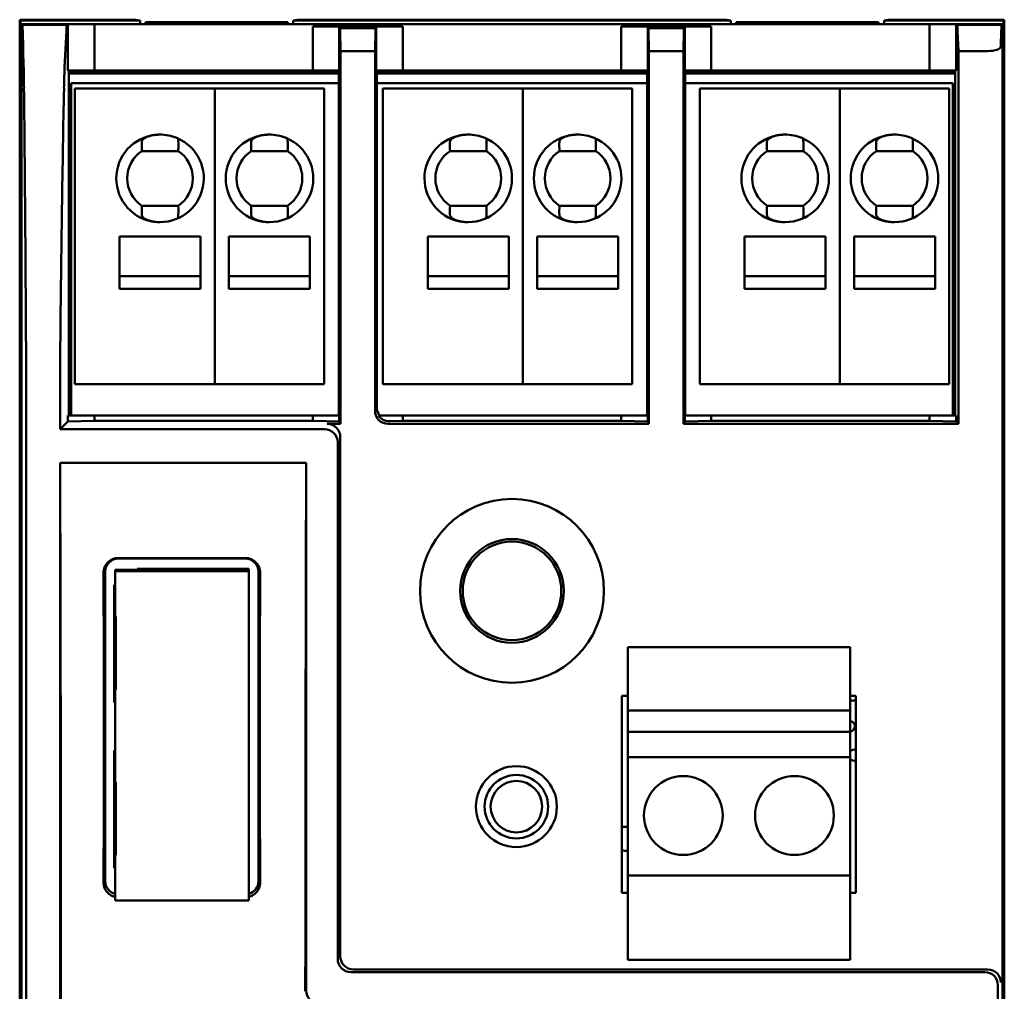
# Model space of a CAD drawing. Header units: millimetres. Extents: x 104 to 302, y 63 to 236.
# Tile 2 of 4: x 104 to 149, y 119 to 163. Entities that reach past the tile are written whole.
import ezdxf

# ---------------------------------------------------------------- set-up
doc = ezdxf.new("R2010")
doc.units = ezdxf.units.MM
doc.layers.add('Arêtes visibles(celduc)', color=7, linetype='Continuous', lineweight=50)

msp = doc.modelspace()

# ---------------------------------------------------------------- linework, layer by layer
at = {"layer": 'Arêtes visibles(celduc)'}
for p, q in [((103.561, 63.182), (103.561, 162.983)), ((103.561, 162.983), (108.866, 162.983)), ((103.561, 162.983), (103.594, 162.951)), ((103.594, 159.986), (103.594, 162.951)), ((103.594, 162.951), (109.06, 162.951)), ((109.06, 162.951), (108.866, 162.983)), ((109.06, 162.776), (109.06, 162.951)), ((116.257, 162.983), (116.063, 162.951)), ((116.063, 162.951), (136.06, 162.951)), ((116.063, 162.951), (116.063, 162.776)), ((116.257, 162.983), (135.866, 162.983)), ((136.06, 162.951), (135.866, 162.983)), ((136.06, 162.776), (136.06, 162.951)), ((143.257, 162.983), (143.063, 162.951)), ((143.063, 162.951), (148.529, 162.951)), ((143.063, 162.951), (143.063, 162.776)), ((143.257, 162.983), (148.561, 162.983)), ((148.561, 162.983), (148.529, 162.951)), ((148.529, 162.951), (148.529, 159.986)), ((148.561, 162.983), (148.561, 63.182)), ((103.65, 162.776), (103.65, 63.388)), ((103.689, 162.741), (103.65, 162.776)), ((103.65, 162.776), (106.985, 162.776)), ((105.714, 162.741), (103.689, 162.741)), ((103.743, 160.804), (103.699, 162.48)), ((105.614, 160.804), (105.695, 162.48)), ((105.764, 162.766), (105.714, 162.741)), ((106.985, 162.776), (105.764, 162.766)), ((105.764, 162.766), (105.764, 160.676)), ((106.985, 160.655), (106.985, 162.776)), ((145.138, 162.776), (106.985, 162.776)), ((109.311, 162.776), (109.311, 162.87)), ((109.311, 162.87), (115.811, 162.87)), ((109.311, 162.87), (109.323, 162.776)), ((115.811, 162.87), (115.799, 162.776)), ((115.811, 162.87), (115.811, 162.776)), ((118.169, 162.656), (116.959, 162.677)), ((116.959, 162.677), (116.959, 160.655)), ((121.07, 162.677), (116.959, 162.677)), ((118.169, 160.676), (118.169, 162.656)), ((118.201, 162.593), (118.169, 162.656)), ((119.828, 162.593), (118.201, 162.593)), ((118.204, 162.48), (118.226, 161.549)), ((119.803, 161.549), (119.825, 162.48)), ((119.828, 162.593), (119.86, 162.656)), ((121.07, 162.677), (119.86, 162.656)), ((119.86, 162.656), (119.86, 160.676)), ((121.07, 160.655), (121.07, 162.677)), ((132.263, 162.656), (131.053, 162.677)), ((131.053, 162.677), (131.053, 160.655)), ((131.053, 162.677), (135.164, 162.677)), ((132.263, 160.676), (132.263, 162.656)), ((132.295, 162.593), (132.263, 162.656)), ((132.295, 162.593), (133.922, 162.593)), ((132.298, 162.48), (132.32, 161.549)), ((133.897, 161.549), (133.919, 162.48)), ((133.922, 162.593), (133.954, 162.656)), ((135.164, 162.677), (133.954, 162.656)), ((133.954, 162.656), (133.954, 160.676)), ((135.164, 160.655), (135.164, 162.677)), ((136.311, 162.87), (136.311, 162.776)), ((142.811, 162.87), (136.311, 162.87)), ((136.311, 162.87), (136.323, 162.776)), ((142.811, 162.87), (142.799, 162.776)), ((142.811, 162.776), (142.811, 162.87)), ((145.138, 162.776), (145.138, 160.655)), ((145.138, 162.776), (146.359, 162.766)), ((145.138, 162.776), (148.473, 162.776)), ((146.359, 160.676), (146.359, 162.766)), ((146.409, 162.741), (146.359, 162.766)), ((148.434, 162.741), (146.409, 162.741)), ((146.473, 161.549), (146.428, 162.48)), ((148.424, 162.48), (148.405, 161.765)), ((148.473, 162.776), (148.434, 162.741)), ((148.473, 63.388), (148.473, 162.776)), ((118.226, 161.549), (118.226, 144.511)), ((119.803, 161.549), (118.226, 161.549)), ((119.803, 161.549), (119.803, 145.111)), ((132.32, 161.549), (132.32, 144.511)), ((132.32, 161.549), (133.897, 161.549)), ((133.897, 161.549), (133.897, 144.511)), ((146.473, 161.549), (147.805, 161.549)), ((146.473, 144.511), (146.473, 161.549)), ((105.764, 160.676), (106.985, 160.655)), ((105.764, 160.676), (105.807, 160.632)), ((116.959, 160.655), (106.985, 160.655)), ((116.959, 160.655), (118.169, 160.676)), ((118.169, 160.676), (118.147, 160.632)), ((119.881, 160.632), (119.86, 160.676)), ((119.86, 160.676), (121.07, 160.655)), ((131.053, 160.655), (121.07, 160.655)), ((131.053, 160.655), (132.263, 160.676)), ((132.263, 160.676), (132.241, 160.632)), ((133.975, 160.632), (133.954, 160.676)), ((133.954, 160.676), (135.164, 160.655)), ((145.138, 160.655), (135.164, 160.655)), ((145.138, 160.655), (146.359, 160.676)), ((146.359, 160.676), (146.316, 160.632)), ((118.147, 160.632), (105.807, 160.632)), ((105.807, 160.632), (105.807, 144.896)), ((105.807, 160.563), (118.147, 160.563)), ((118.147, 160.523), (105.807, 160.523)), ((118.147, 144.896), (118.147, 160.632)), ((119.881, 160.632), (119.881, 145.269)), ((132.241, 160.632), (119.881, 160.632)), ((119.881, 160.563), (132.241, 160.563)), ((132.241, 160.523), (119.881, 160.523)), ((132.241, 144.896), (132.241, 160.632)), ((133.975, 160.632), (133.975, 144.896)), ((146.316, 160.632), (133.975, 160.632)), ((133.975, 160.563), (146.316, 160.563)), ((146.316, 160.523), (133.975, 160.523)), ((146.316, 144.896), (146.316, 160.632)), ((103.65, 156.965), (103.594, 159.986)), ((103.594, 159.986), (103.65, 159.986)), ((105.911, 160.082), (105.911, 144.896)), ((118.147, 160.082), (105.911, 160.082)), ((106.077, 159.832), (106.077, 159.032)), ((112.477, 159.832), (106.077, 159.832)), ((112.477, 159.832), (112.477, 159.032)), ((112.477, 159.032), (112.477, 159.832)), ((117.477, 159.832), (112.477, 159.832)), ((117.477, 159.832), (117.477, 159.032)), ((132.241, 160.082), (119.881, 160.082)), ((120.161, 159.832), (120.161, 159.032)), ((126.561, 159.832), (120.161, 159.832)), ((126.561, 159.832), (126.561, 159.032)), ((126.561, 159.032), (126.561, 159.832)), ((131.561, 159.832), (126.561, 159.832)), ((131.561, 159.832), (131.561, 159.032)), ((146.211, 160.082), (133.975, 160.082)), ((134.645, 159.832), (134.645, 159.032)), ((141.045, 159.832), (134.645, 159.832)), ((141.045, 159.832), (141.045, 159.032)), ((141.045, 159.032), (141.045, 159.832)), ((146.045, 159.832), (141.045, 159.832)), ((146.045, 159.832), (146.045, 159.032)), ((146.211, 144.896), (146.211, 160.082)), ((148.529, 159.986), (148.473, 156.965)), ((148.473, 159.986), (148.529, 159.986)), ((106.077, 159.032), (106.077, 147.132)), ((112.477, 147.132), (112.477, 159.032)), ((112.477, 159.032), (112.477, 147.132)), ((117.477, 147.132), (117.477, 159.032)), ((120.161, 159.032), (120.161, 147.132)), ((126.561, 147.132), (126.561, 159.032)), ((126.561, 159.032), (126.561, 147.132)), ((131.561, 147.132), (131.561, 159.032)), ((134.645, 159.032), (134.645, 147.132)), ((141.045, 147.132), (141.045, 159.032)), ((141.045, 159.032), (141.045, 147.132)), ((146.045, 147.132), (146.045, 159.032)), ((109.816, 156.982), (109.148, 156.982)), ((110.738, 156.982), (109.816, 156.982)), ((110.807, 156.982), (110.738, 156.982)), ((114.816, 156.982), (114.148, 156.982)), ((115.738, 156.982), (114.816, 156.982)), ((115.807, 156.982), (115.738, 156.982)), ((123.9, 156.982), (123.232, 156.982)), ((124.822, 156.982), (123.9, 156.982)), ((124.891, 156.982), (124.822, 156.982)), ((128.9, 156.982), (128.232, 156.982)), ((129.822, 156.982), (128.9, 156.982)), ((129.891, 156.982), (129.822, 156.982)), ((138.384, 156.982), (137.716, 156.982)), ((139.306, 156.982), (138.384, 156.982)), ((139.375, 156.982), (139.306, 156.982)), ((143.384, 156.982), (142.716, 156.982)), ((144.306, 156.982), (143.384, 156.982)), ((144.375, 156.982), (144.306, 156.982)), ((109.148, 154.482), (110.807, 154.482)), ((114.148, 154.482), (115.807, 154.482)), ((123.232, 154.482), (124.891, 154.482)), ((128.232, 154.482), (129.891, 154.482)), ((137.716, 154.482), (139.375, 154.482)), ((142.716, 154.482), (144.375, 154.482)), ((108.127, 153.082), (111.827, 153.082)), ((108.127, 153.082), (108.127, 150.682)), ((111.827, 153.082), (111.827, 150.682)), ((113.127, 153.082), (116.827, 153.082)), ((113.127, 153.082), (113.127, 150.682)), ((116.827, 153.082), (116.827, 150.682)), ((122.211, 153.082), (125.911, 153.082)), ((122.211, 153.082), (122.211, 150.682)), ((125.911, 153.082), (125.911, 150.682)), ((127.211, 153.082), (130.911, 153.082)), ((127.211, 153.082), (127.211, 150.682)), ((130.911, 153.082), (130.911, 150.682)), ((136.695, 153.082), (140.395, 153.082)), ((136.695, 153.082), (136.695, 150.682)), ((140.395, 153.082), (140.395, 150.682)), ((141.695, 153.082), (145.395, 153.082)), ((141.695, 153.082), (141.695, 150.682)), ((145.395, 153.082), (145.395, 150.682)), ((111.827, 151.258), (108.127, 151.258)), ((116.827, 151.258), (113.127, 151.258)), ((125.911, 151.258), (122.211, 151.258)), ((130.911, 151.258), (127.211, 151.258)), ((140.395, 151.258), (136.695, 151.258)), ((145.395, 151.258), (141.695, 151.258)), ((108.127, 150.682), (111.827, 150.682)), ((113.127, 150.682), (116.827, 150.682)), ((122.211, 150.682), (125.911, 150.682)), ((127.211, 150.682), (130.911, 150.682)), ((136.695, 150.682), (140.395, 150.682)), ((141.695, 150.682), (145.395, 150.682)), ((103.853, 79.107), (103.853, 147.058)), ((105.411, 147.058), (105.411, 144.272)), ((106.077, 146.332), (106.077, 147.132)), ((112.477, 146.332), (112.477, 147.132)), ((112.477, 146.332), (112.477, 147.132)), ((117.477, 146.332), (117.477, 147.132)), ((120.161, 146.332), (120.161, 147.132)), ((126.561, 146.332), (126.561, 147.132)), ((126.561, 146.332), (126.561, 147.132)), ((131.561, 146.332), (131.561, 147.132)), ((134.645, 146.332), (134.645, 147.132)), ((141.045, 146.332), (141.045, 147.132)), ((141.045, 146.332), (141.045, 147.132)), ((146.045, 146.332), (146.045, 147.132)), ((106.077, 146.332), (112.477, 146.332)), ((112.477, 146.332), (117.477, 146.332)), ((120.161, 146.332), (126.561, 146.332)), ((126.561, 146.332), (131.561, 146.332)), ((134.645, 146.332), (141.045, 146.332)), ((141.045, 146.332), (146.045, 146.332)), ((105.411, 144.272), (105.764, 144.625)), ((106.985, 144.896), (105.764, 144.896)), ((105.764, 144.896), (105.764, 144.625)), ((106.985, 144.646), (105.764, 144.625)), ((106.985, 144.646), (106.985, 144.896)), ((106.985, 144.896), (116.959, 144.896)), ((116.959, 144.646), (106.985, 144.646)), ((118.169, 144.896), (116.959, 144.896)), ((116.959, 144.896), (116.959, 144.646)), ((118.169, 144.625), (116.959, 144.646)), ((118.226, 144.511), (117.614, 144.511)), ((118.169, 144.625), (118.169, 144.896)), ((118.226, 144.511), (118.169, 144.625)), ((121.07, 144.896), (119.96, 144.896)), ((120.403, 144.511), (132.32, 144.511)), ((121.07, 144.646), (120.465, 144.636)), ((121.07, 144.646), (121.07, 144.896)), ((121.07, 144.896), (131.053, 144.896)), ((131.053, 144.646), (121.07, 144.646)), ((132.263, 144.896), (131.053, 144.896)), ((131.053, 144.896), (131.053, 144.646)), ((132.263, 144.625), (131.053, 144.646)), ((132.263, 144.625), (132.263, 144.896)), ((132.32, 144.511), (132.263, 144.625)), ((133.954, 144.625), (133.897, 144.511)), ((133.897, 144.511), (146.473, 144.511)), ((133.954, 144.896), (133.954, 144.625)), ((135.164, 144.896), (133.954, 144.896)), ((135.164, 144.646), (133.954, 144.625)), ((135.164, 144.646), (135.164, 144.896)), ((135.164, 144.896), (145.138, 144.896)), ((145.138, 144.646), (135.164, 144.646)), ((146.359, 144.896), (145.138, 144.896)), ((145.138, 144.896), (145.138, 144.646)), ((146.359, 144.625), (145.138, 144.646)), ((146.359, 144.625), (146.359, 144.896)), ((146.359, 144.625), (146.473, 144.511)), ((105.411, 144.272), (117.494, 144.272)), ((118.094, 120.063), (118.094, 143.672)), ((118.214, 120.182), (118.214, 143.911)), ((105.411, 142.74), (116.653, 142.74)), ((105.411, 83.425), (105.411, 142.74)), ((116.653, 142.74), (116.653, 118.621)), ((108.072, 138.384), (113.872, 138.384)), ((108.072, 138.36), (113.872, 138.36)), ((107.472, 123.616), (107.472, 137.762)), ((107.93, 137.78), (107.93, 137.85)), ((108.93, 137.85), (107.93, 137.85)), ((107.93, 135.718), (107.93, 137.78)), ((107.93, 137.78), (114.03, 137.78)), ((114.03, 137.889), (108.93, 137.889)), ((108.93, 137.889), (108.93, 137.85)), ((114.03, 137.78), (114.03, 137.889)), ((114.03, 137.78), (114.03, 122.738)), ((114.472, 137.762), (114.472, 123.616)), ((107.93, 137.165), (107.872, 137.165)), ((107.872, 137.165), (107.872, 131.785)), ((107.93, 135.718), (107.96, 135.718)), ((107.96, 135.718), (107.96, 132.371)), ((141.511, 134.317), (131.351, 134.317)), ((131.351, 134.317), (131.351, 131.417)), ((141.511, 131.417), (141.511, 134.317)), ((107.93, 132.65), (107.96, 132.65)), ((107.93, 132.371), (107.93, 132.65)), ((107.93, 128.147), (107.93, 132.371)), ((107.96, 132.371), (107.93, 132.371)), ((131.081, 123.087), (131.081, 132.087)), ((131.081, 132.087), (131.351, 132.087)), ((141.511, 132.087), (141.781, 132.087)), ((141.781, 132.087), (141.781, 123.087)), ((107.872, 131.785), (107.93, 131.785)), ((141.511, 131.417), (131.351, 131.417)), ((131.351, 131.417), (131.351, 130.437)), ((141.511, 130.437), (141.511, 131.417)), ((141.511, 130.437), (131.351, 130.437)), ((131.351, 130.437), (131.351, 129.276)), ((141.511, 129.276), (141.511, 130.437)), ((107.872, 129.594), (107.872, 124.214)), ((107.93, 129.594), (107.872, 129.594)), ((141.511, 129.276), (131.351, 129.276)), ((131.351, 129.276), (131.351, 123.876)), ((141.511, 123.876), (141.511, 129.276)), ((107.93, 128.147), (107.96, 128.147)), ((107.96, 128.147), (107.96, 124.8)), ((107.93, 125.079), (107.96, 125.079)), ((107.93, 124.8), (107.93, 125.079)), ((107.93, 122.738), (107.93, 124.8)), ((107.96, 124.8), (107.93, 124.8)), ((107.872, 124.214), (107.93, 124.214)), ((141.511, 123.876), (131.351, 123.876)), ((131.351, 123.876), (131.351, 120.017)), ((141.511, 120.017), (141.511, 123.876)), ((131.351, 123.087), (131.081, 123.087)), ((141.781, 123.087), (141.511, 123.087)), ((114.03, 122.738), (107.93, 122.738)), ((141.511, 120.017), (131.351, 120.017)), ((147.669, 119.463), (118.694, 119.463)), ((147.799, 119.582), (118.814, 119.582)), ((148.269, 118.863), (148.269, 79.107))]:
    msp.add_line(p, q, dxfattribs=at)
for centre, radius in [((126.061, 136.882), 4.2), ((126.061, 136.882), 2.369), ((126.061, 136.882), 2.252), ((126.261, 127.022), 1.85), ((126.261, 127.022), 1.45), ((133.891, 126.617), 1.8), ((138.971, 126.617), 1.8), ((126.261, 127.022), 1.175)]:
    msp.add_circle(centre, radius, dxfattribs=at)
for centre, radius, start, end in [((109.977, 155.732), 2, 90.4676, 67.6243), ((109.977, 155.732), 2, 67.6243, 90.4676), ((114.977, 155.732), 2, 90.4676, 67.6243), ((114.977, 155.732), 2, 67.6243, 90.4676), ((124.061, 155.732), 2, 90.4676, 67.6243), ((124.061, 155.732), 2, 67.6243, 90.4676), ((129.061, 155.732), 2, 90.4676, 67.6243), ((129.061, 155.732), 2, 67.6243, 90.4676), ((138.545, 155.732), 2, 90.4676, 67.6243), ((138.545, 155.732), 2, 67.6243, 90.4676), ((143.545, 155.732), 2, 90.4676, 67.6243), ((143.545, 155.732), 2, 67.6243, 90.4676), ((109.977, 155.732), 1.5, 123.5573, 236.4427), ((109.977, 155.732), 1.5, 303.5573, 56.4427), ((114.977, 155.732), 1.5, 123.5573, 236.4427), ((114.977, 155.732), 1.5, 303.5573, 56.4427), ((124.061, 155.732), 1.5, 123.5573, 236.4427), ((124.061, 155.732), 1.5, 303.5573, 56.4427), ((129.061, 155.732), 1.5, 123.5573, 236.4427), ((129.061, 155.732), 1.5, 303.5573, 56.4427), ((138.545, 155.732), 1.5, 123.5573, 236.4427), ((138.545, 155.732), 1.5, 303.5573, 56.4427), ((143.545, 155.732), 1.5, 123.5573, 236.4427), ((143.545, 155.732), 1.5, 303.5573, 56.4427), ((141.624, 132.117), 0.254, 243.7352, 308.3506), ((141.471, 130.695), 0.254, 279.0607, 80.9393), ((141.7, 129.374), 0.254, 71.3085, 137.9465), ((141.7, 129.374), 0.254, 222.0535, 288.6915), ((131.257, 125.556), 0.55, 80.117, 108.6189), ((131.257, 125.556), 0.55, 251.3811, 279.883)]:
    msp.add_arc(centre, radius, start, end, dxfattribs=at)
for centre, major_axis, ratio, start_param, end_param in [((103.683, 157.782), (0, -5), 0.009485, 2.792527, 3.013533), ((105.725, 157.782), (0, 5), 0.017458, 0.12806, 0.349066), ((118.189, 157.782), (0, -5), 0.008727, 2.792527, 2.866103), ((119.84, 157.782), (0, 5), 0.008727, 0.27549, 0.349066), ((132.283, 157.782), (0, -5), 0.008727, 2.792527, 2.866103), ((133.934, 157.782), (0, 5), 0.008727, 0.27549, 0.349066), ((146.398, 157.782), (0, -5), 0.017458, 2.792527, 3.013533), ((148.44, 157.782), (0, 5), 0.009485, 0.12806, 0.349066), ((147.805, 161.767), (-0.6, 0), 0.36397, 1.570796, 3.132108), ((103.727, 156.105), (0, -5), 0.009485, 2.417111, 2.792527), ((105.644, 156.105), (0, 5), 0.017458, 0.349066, 0.724482), ((103.444, 122.407), (0, -50), 0.009485, 2.11012, 2.417111), ((106.165, 122.407), (0, 50), 0.017458, 0.724482, 1.031472), ((109.977, 157.232), (0, -1.718), 0.487838, 1.532041, 1.760052), ((114.977, 157.232), (0, -1.718), 0.487838, 1.532041, 1.760052), ((124.061, 157.232), (0, -1.718), 0.487838, 1.532041, 1.760052), ((129.061, 157.232), (0, -1.718), 0.487838, 1.532041, 1.760052), ((138.545, 157.232), (0, -1.718), 0.487838, 1.532041, 1.760052), ((143.545, 157.232), (0, -1.718), 0.487838, 1.532041, 1.760052), ((109.977, 157.232), (0, -1.718), 0.487838, 4.61344, 4.8582), ((109.977, 157.232), (0, -1.718), 0.487838, 1.424986, 1.532041), ((114.977, 157.232), (0, -1.718), 0.487838, 4.61344, 4.8582), ((114.977, 157.232), (0, -1.718), 0.487838, 1.424986, 1.532041), ((124.061, 157.232), (0, -1.718), 0.487838, 4.61344, 4.8582), ((124.061, 157.232), (0, -1.718), 0.487838, 1.424986, 1.532041), ((129.061, 157.232), (0, -1.718), 0.487838, 4.61344, 4.8582), ((129.061, 157.232), (0, -1.718), 0.487838, 1.424986, 1.532041), ((138.545, 157.232), (0, -1.718), 0.487838, 4.61344, 4.8582), ((138.545, 157.232), (0, -1.718), 0.487838, 1.424986, 1.532041), ((143.545, 157.232), (0, -1.718), 0.487838, 4.61344, 4.8582), ((143.545, 157.232), (0, -1.718), 0.487838, 1.424986, 1.532041), ((109.977, 154.233), (0, -1.718), 0.487838, 4.566579, 4.811338), ((109.977, 154.233), (0, -1.718), 0.487838, 1.381541, 1.716607), ((114.977, 154.233), (0, -1.718), 0.487838, 4.566579, 4.811338), ((114.977, 154.233), (0, -1.718), 0.487838, 1.381541, 1.716607), ((124.061, 154.233), (0, -1.718), 0.487838, 4.566579, 4.811338), ((124.061, 154.233), (0, -1.718), 0.487838, 1.381541, 1.716607), ((129.061, 154.233), (0, -1.718), 0.487838, 4.566579, 4.811338), ((129.061, 154.233), (0, -1.718), 0.487838, 1.381541, 1.716607), ((138.545, 154.233), (0, -1.718), 0.487838, 4.566579, 4.811338), ((138.545, 154.233), (0, -1.718), 0.487838, 1.381541, 1.716607), ((143.545, 154.233), (0, -1.718), 0.487838, 4.566579, 4.811338), ((143.545, 154.233), (0, -1.718), 0.487838, 1.381541, 1.716607), ((103.834, 147.058), (0, -2), 0.009485, 1.570796, 2.11012), ((105.446, 147.058), (0, 2), 0.017458, 1.031472, 1.570796), ((120.403, 145.112), (-0.268, -0.537), 0.99981, 5.176082, 6.746726), ((120.481, 145.269), (-0.268, -0.537), 0.99981, 5.176082, 5.84498), ((117.614, 143.911), (0.268, 0.537), 0.99981, 5.176082, 6.746726), ((120.465, 145.236), (-0.515, -0.324), 0.980675, 0.029934, 1.017093), ((117.494, 143.672), (0.268, 0.537), 0.99981, 5.176082, 6.746726), ((101.958, 113.082), (0, 200), 0.017458, 4.563554, 4.861224), ((120.105, 113.082), (0, -200), 0.017455, 4.563554, 4.684877), ((108.072, 137.762), (-0.6, 0), 0.996195, 4.712389, 6.283185), ((113.872, 137.762), (0.6, 0), 0.996195, 0, 1.570796), ((82.851, 113.082), (-2.173, -200), 0.122303, 1.624539, 1.695554), ((139.093, 113.082), (-2.173, 200), 0.122303, 1.446039, 1.517054), ((108.072, 123.616), (-0.6, 0), 0.996195, 0, 1.331627), ((113.872, 123.616), (0.6, 0), 0.996195, 4.978627, 6.283185), ((118.814, 120.182), (-0.424, -0.424), 0.999924, 5.497825, 7.068545), ((118.694, 120.063), (-0.424, -0.424), 0.999924, 5.497825, 7.068545), ((147.669, 118.863), (0.442, 0.406), 0.999917, 5.539433, 7.110147), ((147.799, 118.982), (0.442, 0.406), 0.999917, 0.817559, 0.826961), ((147.805, 118.988), (0.551, -0.242), 0.987194, 0.418264, 1.979576), ((117.253, 118.622), (-0.424, -0.424), 0.999695, 5.497939, 7.068431)]:
    msp.add_ellipse(centre, major_axis=major_axis, ratio=ratio, start_param=start_param, end_param=end_param, dxfattribs=at)
for points, knots in [([(109.143, 157.402), (109.144, 157.408), (109.145, 157.415), (109.146, 157.421), (109.147, 157.427), (109.149, 157.434), (109.151, 157.44), (109.153, 157.446), (109.156, 157.452), (109.159, 157.459), (109.162, 157.465), (109.166, 157.471), (109.17, 157.477), (109.174, 157.483), (109.178, 157.489), (109.183, 157.495), (109.187, 157.5), (109.192, 157.506), (109.198, 157.512), (109.203, 157.517), (109.209, 157.523), (109.215, 157.529), (109.221, 157.534), (109.227, 157.539), (109.234, 157.545), (109.24, 157.55), (109.247, 157.555), (109.254, 157.56), (109.261, 157.565), (109.269, 157.57), (109.276, 157.575), (109.292, 157.584), (109.308, 157.594), (109.325, 157.602), (109.342, 157.611), (109.36, 157.619), (109.378, 157.627), (109.396, 157.635), (109.415, 157.642), (109.435, 157.649), (109.445, 157.653), (109.454, 157.656), (109.464, 157.659), (109.474, 157.662), (109.484, 157.665), (109.495, 157.668), (109.515, 157.674), (109.536, 157.68), (109.557, 157.685), (109.578, 157.69), (109.6, 157.695), (109.621, 157.699), (109.643, 157.704), (109.665, 157.707), (109.688, 157.711), (109.699, 157.713), (109.71, 157.714), (109.721, 157.716), (109.732, 157.717), (109.744, 157.719), (109.755, 157.72), (109.777, 157.722), (109.8, 157.725), (109.823, 157.726), (109.846, 157.728), (109.869, 157.73), (109.892, 157.731), (109.915, 157.732), (109.938, 157.732), (109.961, 157.732)], [0, 0, 0, 0, 0.034857, 0.034857, 0.034857, 0.069716, 0.069716, 0.069716, 0.104434, 0.104434, 0.104434, 0.139033, 0.139033, 0.139033, 0.173759, 0.173759, 0.173759, 0.208582, 0.208582, 0.208582, 0.243438, 0.243438, 0.243438, 0.278237, 0.278237, 0.278237, 0.312878, 0.312878, 0.312878, 0.347482, 0.347482, 0.347482, 0.416967, 0.416967, 0.416967, 0.486667, 0.486667, 0.486667, 0.556248, 0.556248, 0.556248, 0.590858, 0.590858, 0.590858, 0.625449, 0.625449, 0.625449, 0.6948, 0.6948, 0.6948, 0.764258, 0.764258, 0.764258, 0.833635, 0.833635, 0.833635, 0.868222, 0.868222, 0.868222, 0.902801, 0.902801, 0.902801, 0.972084, 0.972084, 0.972084, 1.041422, 1.041422, 1.041422, 1.110671, 1.110671, 1.110671, 1.110671]), ([(114.143, 157.402), (114.144, 157.408), (114.145, 157.415), (114.146, 157.421), (114.147, 157.427), (114.149, 157.434), (114.151, 157.44), (114.153, 157.446), (114.156, 157.452), (114.159, 157.459), (114.162, 157.465), (114.166, 157.471), (114.17, 157.477), (114.174, 157.483), (114.178, 157.489), (114.183, 157.495), (114.187, 157.5), (114.192, 157.506), (114.198, 157.512), (114.203, 157.517), (114.209, 157.523), (114.215, 157.529), (114.221, 157.534), (114.227, 157.539), (114.234, 157.545), (114.24, 157.55), (114.247, 157.555), (114.254, 157.56), (114.261, 157.565), (114.269, 157.57), (114.276, 157.575), (114.292, 157.584), (114.308, 157.594), (114.325, 157.602), (114.342, 157.611), (114.36, 157.619), (114.378, 157.627), (114.396, 157.635), (114.415, 157.642), (114.435, 157.649), (114.445, 157.653), (114.454, 157.656), (114.464, 157.659), (114.474, 157.662), (114.484, 157.665), (114.495, 157.668), (114.515, 157.674), (114.536, 157.68), (114.557, 157.685), (114.578, 157.69), (114.6, 157.695), (114.621, 157.699), (114.643, 157.704), (114.665, 157.707), (114.688, 157.711), (114.699, 157.713), (114.71, 157.714), (114.721, 157.716), (114.732, 157.717), (114.744, 157.719), (114.755, 157.72), (114.777, 157.722), (114.8, 157.725), (114.823, 157.726), (114.846, 157.728), (114.869, 157.73), (114.892, 157.731), (114.915, 157.732), (114.938, 157.732), (114.961, 157.732)], [0, 0, 0, 0, 0.034857, 0.034857, 0.034857, 0.069716, 0.069716, 0.069716, 0.104434, 0.104434, 0.104434, 0.139033, 0.139033, 0.139033, 0.173759, 0.173759, 0.173759, 0.208582, 0.208582, 0.208582, 0.243438, 0.243438, 0.243438, 0.278237, 0.278237, 0.278237, 0.312878, 0.312878, 0.312878, 0.347482, 0.347482, 0.347482, 0.416967, 0.416967, 0.416967, 0.486667, 0.486667, 0.486667, 0.556248, 0.556248, 0.556248, 0.590858, 0.590858, 0.590858, 0.625449, 0.625449, 0.625449, 0.6948, 0.6948, 0.6948, 0.764258, 0.764258, 0.764258, 0.833635, 0.833635, 0.833635, 0.868222, 0.868222, 0.868222, 0.902801, 0.902801, 0.902801, 0.972084, 0.972084, 0.972084, 1.041422, 1.041422, 1.041422, 1.110671, 1.110671, 1.110671, 1.110671]), ([(123.227, 157.402), (123.228, 157.408), (123.229, 157.415), (123.23, 157.421), (123.231, 157.427), (123.233, 157.434), (123.235, 157.44), (123.237, 157.446), (123.24, 157.452), (123.243, 157.459), (123.246, 157.465), (123.25, 157.471), (123.254, 157.477), (123.258, 157.483), (123.262, 157.489), (123.267, 157.495), (123.271, 157.5), (123.276, 157.506), (123.282, 157.512), (123.287, 157.517), (123.293, 157.523), (123.299, 157.529), (123.305, 157.534), (123.311, 157.539), (123.318, 157.545), (123.324, 157.55), (123.331, 157.555), (123.338, 157.56), (123.345, 157.565), (123.353, 157.57), (123.36, 157.575), (123.376, 157.584), (123.392, 157.594), (123.409, 157.602), (123.426, 157.611), (123.444, 157.619), (123.462, 157.627), (123.48, 157.635), (123.499, 157.642), (123.519, 157.649), (123.529, 157.653), (123.538, 157.656), (123.548, 157.659), (123.558, 157.662), (123.568, 157.665), (123.579, 157.668), (123.599, 157.674), (123.62, 157.68), (123.641, 157.685), (123.662, 157.69), (123.684, 157.695), (123.705, 157.699), (123.727, 157.704), (123.749, 157.707), (123.772, 157.711), (123.783, 157.713), (123.794, 157.714), (123.805, 157.716), (123.816, 157.717), (123.828, 157.719), (123.839, 157.72), (123.861, 157.722), (123.884, 157.725), (123.907, 157.726), (123.93, 157.728), (123.953, 157.73), (123.976, 157.731), (123.999, 157.732), (124.022, 157.732), (124.045, 157.732)], [0, 0, 0, 0, 0.034857, 0.034857, 0.034857, 0.069716, 0.069716, 0.069716, 0.104434, 0.104434, 0.104434, 0.139033, 0.139033, 0.139033, 0.173759, 0.173759, 0.173759, 0.208582, 0.208582, 0.208582, 0.243438, 0.243438, 0.243438, 0.278237, 0.278237, 0.278237, 0.312878, 0.312878, 0.312878, 0.347482, 0.347482, 0.347482, 0.416967, 0.416967, 0.416967, 0.486667, 0.486667, 0.486667, 0.556248, 0.556248, 0.556248, 0.590858, 0.590858, 0.590858, 0.625449, 0.625449, 0.625449, 0.6948, 0.6948, 0.6948, 0.764258, 0.764258, 0.764258, 0.833635, 0.833635, 0.833635, 0.868222, 0.868222, 0.868222, 0.902801, 0.902801, 0.902801, 0.972084, 0.972084, 0.972084, 1.041422, 1.041422, 1.041422, 1.110671, 1.110671, 1.110671, 1.110671]), ([(128.227, 157.402), (128.228, 157.408), (128.229, 157.415), (128.23, 157.421), (128.231, 157.427), (128.233, 157.434), (128.235, 157.44), (128.237, 157.446), (128.24, 157.452), (128.243, 157.459), (128.246, 157.465), (128.25, 157.471), (128.254, 157.477), (128.258, 157.483), (128.262, 157.489), (128.267, 157.495), (128.271, 157.5), (128.276, 157.506), (128.282, 157.512), (128.287, 157.517), (128.293, 157.523), (128.299, 157.529), (128.305, 157.534), (128.311, 157.539), (128.318, 157.545), (128.324, 157.55), (128.331, 157.555), (128.338, 157.56), (128.345, 157.565), (128.353, 157.57), (128.36, 157.575), (128.376, 157.584), (128.392, 157.594), (128.409, 157.602), (128.426, 157.611), (128.444, 157.619), (128.462, 157.627), (128.48, 157.635), (128.499, 157.642), (128.519, 157.649), (128.529, 157.653), (128.538, 157.656), (128.548, 157.659), (128.558, 157.662), (128.568, 157.665), (128.579, 157.668), (128.599, 157.674), (128.62, 157.68), (128.641, 157.685), (128.662, 157.69), (128.684, 157.695), (128.705, 157.699), (128.727, 157.704), (128.749, 157.707), (128.772, 157.711), (128.783, 157.713), (128.794, 157.714), (128.805, 157.716), (128.816, 157.717), (128.828, 157.719), (128.839, 157.72), (128.861, 157.722), (128.884, 157.725), (128.907, 157.726), (128.93, 157.728), (128.953, 157.73), (128.976, 157.731), (128.999, 157.732), (129.022, 157.732), (129.045, 157.732)], [0, 0, 0, 0, 0.034857, 0.034857, 0.034857, 0.069716, 0.069716, 0.069716, 0.104434, 0.104434, 0.104434, 0.139033, 0.139033, 0.139033, 0.173759, 0.173759, 0.173759, 0.208582, 0.208582, 0.208582, 0.243438, 0.243438, 0.243438, 0.278237, 0.278237, 0.278237, 0.312878, 0.312878, 0.312878, 0.347482, 0.347482, 0.347482, 0.416967, 0.416967, 0.416967, 0.486667, 0.486667, 0.486667, 0.556248, 0.556248, 0.556248, 0.590858, 0.590858, 0.590858, 0.625449, 0.625449, 0.625449, 0.6948, 0.6948, 0.6948, 0.764258, 0.764258, 0.764258, 0.833635, 0.833635, 0.833635, 0.868222, 0.868222, 0.868222, 0.902801, 0.902801, 0.902801, 0.972084, 0.972084, 0.972084, 1.041422, 1.041422, 1.041422, 1.110671, 1.110671, 1.110671, 1.110671]), ([(137.711, 157.402), (137.712, 157.408), (137.713, 157.415), (137.714, 157.421), (137.715, 157.427), (137.717, 157.434), (137.719, 157.44), (137.721, 157.446), (137.724, 157.452), (137.727, 157.459), (137.73, 157.465), (137.734, 157.471), (137.738, 157.477), (137.742, 157.483), (137.746, 157.489), (137.751, 157.495), (137.755, 157.5), (137.76, 157.506), (137.766, 157.512), (137.771, 157.517), (137.777, 157.523), (137.783, 157.529), (137.789, 157.534), (137.795, 157.539), (137.802, 157.545), (137.808, 157.55), (137.815, 157.555), (137.822, 157.56), (137.829, 157.565), (137.837, 157.57), (137.844, 157.575), (137.86, 157.584), (137.876, 157.594), (137.893, 157.602), (137.91, 157.611), (137.928, 157.619), (137.946, 157.627), (137.964, 157.635), (137.983, 157.642), (138.003, 157.649), (138.013, 157.653), (138.022, 157.656), (138.032, 157.659), (138.042, 157.662), (138.052, 157.665), (138.063, 157.668), (138.083, 157.674), (138.104, 157.68), (138.125, 157.685), (138.146, 157.69), (138.168, 157.695), (138.189, 157.699), (138.211, 157.704), (138.233, 157.707), (138.256, 157.711), (138.267, 157.713), (138.278, 157.714), (138.289, 157.716), (138.3, 157.717), (138.312, 157.719), (138.323, 157.72), (138.345, 157.722), (138.368, 157.725), (138.391, 157.726), (138.414, 157.728), (138.437, 157.73), (138.46, 157.731), (138.483, 157.732), (138.506, 157.732), (138.529, 157.732)], [0, 0, 0, 0, 0.034857, 0.034857, 0.034857, 0.069716, 0.069716, 0.069716, 0.104434, 0.104434, 0.104434, 0.139033, 0.139033, 0.139033, 0.173759, 0.173759, 0.173759, 0.208582, 0.208582, 0.208582, 0.243438, 0.243438, 0.243438, 0.278237, 0.278237, 0.278237, 0.312878, 0.312878, 0.312878, 0.347482, 0.347482, 0.347482, 0.416967, 0.416967, 0.416967, 0.486667, 0.486667, 0.486667, 0.556248, 0.556248, 0.556248, 0.590858, 0.590858, 0.590858, 0.625449, 0.625449, 0.625449, 0.6948, 0.6948, 0.6948, 0.764258, 0.764258, 0.764258, 0.833635, 0.833635, 0.833635, 0.868222, 0.868222, 0.868222, 0.902801, 0.902801, 0.902801, 0.972084, 0.972084, 0.972084, 1.041422, 1.041422, 1.041422, 1.110671, 1.110671, 1.110671, 1.110671]), ([(142.711, 157.402), (142.712, 157.408), (142.713, 157.415), (142.714, 157.421), (142.715, 157.427), (142.717, 157.434), (142.719, 157.44), (142.721, 157.446), (142.724, 157.452), (142.727, 157.459), (142.73, 157.465), (142.734, 157.471), (142.738, 157.477), (142.742, 157.483), (142.746, 157.489), (142.751, 157.495), (142.755, 157.5), (142.76, 157.506), (142.766, 157.512), (142.771, 157.517), (142.777, 157.523), (142.783, 157.529), (142.789, 157.534), (142.795, 157.539), (142.802, 157.545), (142.808, 157.55), (142.815, 157.555), (142.822, 157.56), (142.829, 157.565), (142.837, 157.57), (142.844, 157.575), (142.86, 157.584), (142.876, 157.594), (142.893, 157.602), (142.91, 157.611), (142.928, 157.619), (142.946, 157.627), (142.964, 157.635), (142.983, 157.642), (143.003, 157.649), (143.013, 157.653), (143.022, 157.656), (143.032, 157.659), (143.042, 157.662), (143.052, 157.665), (143.063, 157.668), (143.083, 157.674), (143.104, 157.68), (143.125, 157.685), (143.146, 157.69), (143.168, 157.695), (143.189, 157.699), (143.211, 157.704), (143.233, 157.707), (143.256, 157.711), (143.267, 157.713), (143.278, 157.714), (143.289, 157.716), (143.3, 157.717), (143.312, 157.719), (143.323, 157.72), (143.345, 157.722), (143.368, 157.725), (143.391, 157.726), (143.414, 157.728), (143.437, 157.73), (143.46, 157.731), (143.483, 157.732), (143.506, 157.732), (143.529, 157.732)], [0, 0, 0, 0, 0.034857, 0.034857, 0.034857, 0.069716, 0.069716, 0.069716, 0.104434, 0.104434, 0.104434, 0.139033, 0.139033, 0.139033, 0.173759, 0.173759, 0.173759, 0.208582, 0.208582, 0.208582, 0.243438, 0.243438, 0.243438, 0.278237, 0.278237, 0.278237, 0.312878, 0.312878, 0.312878, 0.347482, 0.347482, 0.347482, 0.416967, 0.416967, 0.416967, 0.486667, 0.486667, 0.486667, 0.556248, 0.556248, 0.556248, 0.590858, 0.590858, 0.590858, 0.625449, 0.625449, 0.625449, 0.6948, 0.6948, 0.6948, 0.764258, 0.764258, 0.764258, 0.833635, 0.833635, 0.833635, 0.868222, 0.868222, 0.868222, 0.902801, 0.902801, 0.902801, 0.972084, 0.972084, 0.972084, 1.041422, 1.041422, 1.041422, 1.110671, 1.110671, 1.110671, 1.110671]), ([(109.143, 154.063), (109.144, 154.057), (109.145, 154.05), (109.146, 154.044), (109.147, 154.037), (109.149, 154.031), (109.151, 154.024), (109.154, 154.018), (109.156, 154.012), (109.16, 154.006), (109.163, 153.999), (109.166, 153.993), (109.17, 153.987), (109.174, 153.981), (109.179, 153.975), (109.184, 153.969), (109.188, 153.963), (109.194, 153.957), (109.199, 153.952), (109.205, 153.946), (109.211, 153.94), (109.217, 153.935), (109.223, 153.929), (109.229, 153.924), (109.236, 153.918), (109.243, 153.913), (109.25, 153.908), (109.257, 153.903), (109.264, 153.898), (109.272, 153.893), (109.28, 153.888), (109.295, 153.878), (109.312, 153.869), (109.329, 153.86), (109.347, 153.852), (109.365, 153.843), (109.384, 153.835), (109.402, 153.828), (109.422, 153.82), (109.442, 153.813), (109.452, 153.81), (109.462, 153.807), (109.472, 153.803), (109.482, 153.8), (109.492, 153.797), (109.503, 153.794), (109.523, 153.788), (109.545, 153.783), (109.566, 153.778), (109.588, 153.772), (109.61, 153.768), (109.632, 153.764), (109.654, 153.759), (109.677, 153.756), (109.699, 153.752), (109.745, 153.746), (109.791, 153.741), (109.837, 153.737), (109.86, 153.736), (109.884, 153.734), (109.907, 153.734), (109.931, 153.733), (109.954, 153.732), (109.977, 153.732)], [0, 0, 0, 0, 0.035372, 0.035372, 0.035372, 0.070743, 0.070743, 0.070743, 0.105965, 0.105965, 0.105965, 0.141079, 0.141079, 0.141079, 0.176326, 0.176326, 0.176326, 0.211669, 0.211669, 0.211669, 0.247037, 0.247037, 0.247037, 0.282338, 0.282338, 0.282338, 0.317469, 0.317469, 0.317469, 0.352598, 0.352598, 0.352598, 0.423134, 0.423134, 0.423134, 0.493868, 0.493868, 0.493868, 0.564435, 0.564435, 0.564435, 0.599531, 0.599531, 0.599531, 0.634649, 0.634649, 0.634649, 0.705048, 0.705048, 0.705048, 0.775533, 0.775533, 0.775533, 0.845897, 0.845897, 0.845897, 0.986411, 0.986411, 0.986411, 1.056766, 1.056766, 1.056766, 1.126994, 1.126994, 1.126994, 1.126994]), ([(114.143, 154.063), (114.144, 154.057), (114.145, 154.05), (114.146, 154.044), (114.147, 154.037), (114.149, 154.031), (114.151, 154.024), (114.154, 154.018), (114.156, 154.012), (114.16, 154.006), (114.163, 153.999), (114.166, 153.993), (114.17, 153.987), (114.174, 153.981), (114.179, 153.975), (114.184, 153.969), (114.188, 153.963), (114.194, 153.957), (114.199, 153.952), (114.205, 153.946), (114.211, 153.94), (114.217, 153.935), (114.223, 153.929), (114.229, 153.924), (114.236, 153.918), (114.243, 153.913), (114.25, 153.908), (114.257, 153.903), (114.264, 153.898), (114.272, 153.893), (114.28, 153.888), (114.295, 153.878), (114.312, 153.869), (114.329, 153.86), (114.347, 153.852), (114.365, 153.843), (114.384, 153.835), (114.402, 153.828), (114.422, 153.82), (114.442, 153.813), (114.452, 153.81), (114.462, 153.807), (114.472, 153.803), (114.482, 153.8), (114.492, 153.797), (114.503, 153.794), (114.523, 153.788), (114.545, 153.783), (114.566, 153.778), (114.588, 153.772), (114.61, 153.768), (114.632, 153.764), (114.654, 153.759), (114.677, 153.756), (114.699, 153.752), (114.745, 153.746), (114.791, 153.741), (114.837, 153.737), (114.86, 153.736), (114.884, 153.734), (114.907, 153.734), (114.931, 153.733), (114.954, 153.732), (114.977, 153.732)], [0, 0, 0, 0, 0.035372, 0.035372, 0.035372, 0.070743, 0.070743, 0.070743, 0.105965, 0.105965, 0.105965, 0.141079, 0.141079, 0.141079, 0.176326, 0.176326, 0.176326, 0.211669, 0.211669, 0.211669, 0.247037, 0.247037, 0.247037, 0.282338, 0.282338, 0.282338, 0.317469, 0.317469, 0.317469, 0.352598, 0.352598, 0.352598, 0.423134, 0.423134, 0.423134, 0.493868, 0.493868, 0.493868, 0.564435, 0.564435, 0.564435, 0.599531, 0.599531, 0.599531, 0.634649, 0.634649, 0.634649, 0.705048, 0.705048, 0.705048, 0.775533, 0.775533, 0.775533, 0.845897, 0.845897, 0.845897, 0.986411, 0.986411, 0.986411, 1.056766, 1.056766, 1.056766, 1.126994, 1.126994, 1.126994, 1.126994]), ([(123.227, 154.063), (123.228, 154.057), (123.229, 154.05), (123.23, 154.044), (123.231, 154.037), (123.233, 154.031), (123.235, 154.024), (123.238, 154.018), (123.24, 154.012), (123.244, 154.006), (123.247, 153.999), (123.25, 153.993), (123.254, 153.987), (123.258, 153.981), (123.263, 153.975), (123.268, 153.969), (123.272, 153.963), (123.278, 153.957), (123.283, 153.952), (123.289, 153.946), (123.295, 153.94), (123.301, 153.935), (123.307, 153.929), (123.313, 153.924), (123.32, 153.918), (123.327, 153.913), (123.334, 153.908), (123.341, 153.903), (123.348, 153.898), (123.356, 153.893), (123.364, 153.888), (123.379, 153.878), (123.396, 153.869), (123.413, 153.86), (123.431, 153.852), (123.449, 153.843), (123.468, 153.835), (123.486, 153.828), (123.506, 153.82), (123.526, 153.813), (123.536, 153.81), (123.546, 153.807), (123.556, 153.803), (123.566, 153.8), (123.576, 153.797), (123.587, 153.794), (123.607, 153.788), (123.629, 153.783), (123.65, 153.778), (123.672, 153.772), (123.694, 153.768), (123.716, 153.764), (123.738, 153.759), (123.761, 153.756), (123.783, 153.752), (123.829, 153.746), (123.875, 153.741), (123.921, 153.737), (123.944, 153.736), (123.968, 153.734), (123.991, 153.734), (124.015, 153.733), (124.038, 153.732), (124.061, 153.732)], [0, 0, 0, 0, 0.035372, 0.035372, 0.035372, 0.070743, 0.070743, 0.070743, 0.105965, 0.105965, 0.105965, 0.141079, 0.141079, 0.141079, 0.176326, 0.176326, 0.176326, 0.211669, 0.211669, 0.211669, 0.247037, 0.247037, 0.247037, 0.282338, 0.282338, 0.282338, 0.317469, 0.317469, 0.317469, 0.352598, 0.352598, 0.352598, 0.423134, 0.423134, 0.423134, 0.493868, 0.493868, 0.493868, 0.564435, 0.564435, 0.564435, 0.599531, 0.599531, 0.599531, 0.634649, 0.634649, 0.634649, 0.705048, 0.705048, 0.705048, 0.775533, 0.775533, 0.775533, 0.845897, 0.845897, 0.845897, 0.986411, 0.986411, 0.986411, 1.056766, 1.056766, 1.056766, 1.126994, 1.126994, 1.126994, 1.126994]), ([(128.227, 154.063), (128.228, 154.057), (128.229, 154.05), (128.23, 154.044), (128.231, 154.037), (128.233, 154.031), (128.235, 154.024), (128.238, 154.018), (128.24, 154.012), (128.244, 154.006), (128.247, 153.999), (128.25, 153.993), (128.254, 153.987), (128.258, 153.981), (128.263, 153.975), (128.268, 153.969), (128.272, 153.963), (128.278, 153.957), (128.283, 153.952), (128.289, 153.946), (128.295, 153.94), (128.301, 153.935), (128.307, 153.929), (128.313, 153.924), (128.32, 153.918), (128.327, 153.913), (128.334, 153.908), (128.341, 153.903), (128.348, 153.898), (128.356, 153.893), (128.364, 153.888), (128.379, 153.878), (128.396, 153.869), (128.413, 153.86), (128.431, 153.852), (128.449, 153.843), (128.468, 153.835), (128.486, 153.828), (128.506, 153.82), (128.526, 153.813), (128.536, 153.81), (128.546, 153.807), (128.556, 153.803), (128.566, 153.8), (128.576, 153.797), (128.587, 153.794), (128.607, 153.788), (128.629, 153.783), (128.65, 153.778), (128.672, 153.772), (128.694, 153.768), (128.716, 153.764), (128.738, 153.759), (128.761, 153.756), (128.783, 153.752), (128.829, 153.746), (128.875, 153.741), (128.921, 153.737), (128.944, 153.736), (128.968, 153.734), (128.991, 153.734), (129.015, 153.733), (129.038, 153.732), (129.061, 153.732)], [0, 0, 0, 0, 0.035372, 0.035372, 0.035372, 0.070743, 0.070743, 0.070743, 0.105965, 0.105965, 0.105965, 0.141079, 0.141079, 0.141079, 0.176326, 0.176326, 0.176326, 0.211669, 0.211669, 0.211669, 0.247037, 0.247037, 0.247037, 0.282338, 0.282338, 0.282338, 0.317469, 0.317469, 0.317469, 0.352598, 0.352598, 0.352598, 0.423134, 0.423134, 0.423134, 0.493868, 0.493868, 0.493868, 0.564435, 0.564435, 0.564435, 0.599531, 0.599531, 0.599531, 0.634649, 0.634649, 0.634649, 0.705048, 0.705048, 0.705048, 0.775533, 0.775533, 0.775533, 0.845897, 0.845897, 0.845897, 0.986411, 0.986411, 0.986411, 1.056766, 1.056766, 1.056766, 1.126994, 1.126994, 1.126994, 1.126994]), ([(137.711, 154.063), (137.712, 154.057), (137.713, 154.05), (137.714, 154.044), (137.715, 154.037), (137.717, 154.031), (137.719, 154.024), (137.722, 154.018), (137.724, 154.012), (137.728, 154.006), (137.731, 153.999), (137.734, 153.993), (137.738, 153.987), (137.742, 153.981), (137.747, 153.975), (137.752, 153.969), (137.756, 153.963), (137.762, 153.957), (137.767, 153.952), (137.773, 153.946), (137.779, 153.94), (137.785, 153.935), (137.791, 153.929), (137.797, 153.924), (137.804, 153.918), (137.811, 153.913), (137.818, 153.908), (137.825, 153.903), (137.832, 153.898), (137.84, 153.893), (137.848, 153.888), (137.863, 153.878), (137.88, 153.869), (137.897, 153.86), (137.915, 153.852), (137.933, 153.843), (137.952, 153.835), (137.97, 153.828), (137.99, 153.82), (138.01, 153.813), (138.02, 153.81), (138.03, 153.807), (138.04, 153.803), (138.05, 153.8), (138.06, 153.797), (138.071, 153.794), (138.091, 153.788), (138.113, 153.783), (138.134, 153.778), (138.156, 153.772), (138.178, 153.768), (138.2, 153.764), (138.222, 153.759), (138.245, 153.756), (138.267, 153.752), (138.313, 153.746), (138.359, 153.741), (138.405, 153.737), (138.428, 153.736), (138.452, 153.734), (138.475, 153.734), (138.499, 153.733), (138.522, 153.732), (138.545, 153.732)], [0, 0, 0, 0, 0.035372, 0.035372, 0.035372, 0.070743, 0.070743, 0.070743, 0.105965, 0.105965, 0.105965, 0.141079, 0.141079, 0.141079, 0.176326, 0.176326, 0.176326, 0.211669, 0.211669, 0.211669, 0.247037, 0.247037, 0.247037, 0.282338, 0.282338, 0.282338, 0.317469, 0.317469, 0.317469, 0.352598, 0.352598, 0.352598, 0.423134, 0.423134, 0.423134, 0.493868, 0.493868, 0.493868, 0.564435, 0.564435, 0.564435, 0.599531, 0.599531, 0.599531, 0.634649, 0.634649, 0.634649, 0.705048, 0.705048, 0.705048, 0.775533, 0.775533, 0.775533, 0.845897, 0.845897, 0.845897, 0.986411, 0.986411, 0.986411, 1.056766, 1.056766, 1.056766, 1.126994, 1.126994, 1.126994, 1.126994]), ([(142.711, 154.063), (142.712, 154.057), (142.713, 154.05), (142.714, 154.044), (142.715, 154.037), (142.717, 154.031), (142.719, 154.024), (142.722, 154.018), (142.724, 154.012), (142.728, 154.006), (142.731, 153.999), (142.734, 153.993), (142.738, 153.987), (142.742, 153.981), (142.747, 153.975), (142.752, 153.969), (142.756, 153.963), (142.762, 153.957), (142.767, 153.952), (142.773, 153.946), (142.779, 153.94), (142.785, 153.935), (142.791, 153.929), (142.797, 153.924), (142.804, 153.918), (142.811, 153.913), (142.818, 153.908), (142.825, 153.903), (142.832, 153.898), (142.84, 153.893), (142.848, 153.888), (142.863, 153.878), (142.88, 153.869), (142.897, 153.86), (142.915, 153.852), (142.933, 153.843), (142.952, 153.835), (142.97, 153.828), (142.99, 153.82), (143.01, 153.813), (143.02, 153.81), (143.03, 153.807), (143.04, 153.803), (143.05, 153.8), (143.06, 153.797), (143.071, 153.794), (143.091, 153.788), (143.113, 153.783), (143.134, 153.778), (143.156, 153.772), (143.178, 153.768), (143.2, 153.764), (143.222, 153.759), (143.245, 153.756), (143.267, 153.752), (143.313, 153.746), (143.359, 153.741), (143.405, 153.737), (143.428, 153.736), (143.452, 153.734), (143.475, 153.734), (143.499, 153.733), (143.522, 153.732), (143.545, 153.732)], [0, 0, 0, 0, 0.035372, 0.035372, 0.035372, 0.070743, 0.070743, 0.070743, 0.105965, 0.105965, 0.105965, 0.141079, 0.141079, 0.141079, 0.176326, 0.176326, 0.176326, 0.211669, 0.211669, 0.211669, 0.247037, 0.247037, 0.247037, 0.282338, 0.282338, 0.282338, 0.317469, 0.317469, 0.317469, 0.352598, 0.352598, 0.352598, 0.423134, 0.423134, 0.423134, 0.493868, 0.493868, 0.493868, 0.564435, 0.564435, 0.564435, 0.599531, 0.599531, 0.599531, 0.634649, 0.634649, 0.634649, 0.705048, 0.705048, 0.705048, 0.775533, 0.775533, 0.775533, 0.845897, 0.845897, 0.845897, 0.986411, 0.986411, 0.986411, 1.056766, 1.056766, 1.056766, 1.126994, 1.126994, 1.126994, 1.126994]), ([(108.072, 138.384), (107.986, 138.384), (107.894, 138.367), (107.726, 138.297), (107.649, 138.244), (107.529, 138.123), (107.477, 138.047), (107.408, 137.881), (107.392, 137.79), (107.392, 137.706)], [0.2050194, 0.2050194, 0.2050194, 0.2050194, 0.2308194, 0.2308194, 0.2566194, 0.2566194, 0.2822274, 0.2822274, 0.3078355, 0.3078355, 0.3078355, 0.3078355]), ([(114.552, 137.706), (114.552, 137.79), (114.536, 137.881), (114.467, 138.047), (114.415, 138.123), (114.295, 138.244), (114.218, 138.297), (114.05, 138.367), (113.958, 138.384), (113.872, 138.384)], [0.1022034, 0.1022034, 0.1022034, 0.1022034, 0.1278114, 0.1278114, 0.1534194, 0.1534194, 0.1792194, 0.1792194, 0.2050194, 0.2050194, 0.2050194, 0.2050194]), ([(107.393, 123.56), (107.393, 123.475), (107.409, 123.384), (107.478, 123.217), (107.53, 123.141), (107.65, 123.019), (107.727, 122.966), (107.849, 122.915), (107.889, 122.903), (107.93, 122.894)], [0.30671048, 0.30671048, 0.30671048, 0.30671048, 0.33227151, 0.33227151, 0.35783254, 0.35783254, 0.38358641, 0.38358641, 0.39542052, 0.39542052, 0.39542052, 0.39542052]), ([(114.03, 122.898), (114.065, 122.906), (114.1, 122.917), (114.218, 122.966), (114.294, 123.019), (114.414, 123.141), (114.466, 123.217), (114.535, 123.384), (114.551, 123.475), (114.551, 123.56)], [0.01545279, 0.01545279, 0.01545279, 0.01545279, 0.02575387, 0.02575387, 0.05150774, 0.05150774, 0.07706877, 0.07706877, 0.1026298, 0.1026298, 0.1026298, 0.1026298])]:
    msp.add_open_spline(points, degree=3, knots=knots, dxfattribs=at)

doc.saveas('drawing.dxf')
